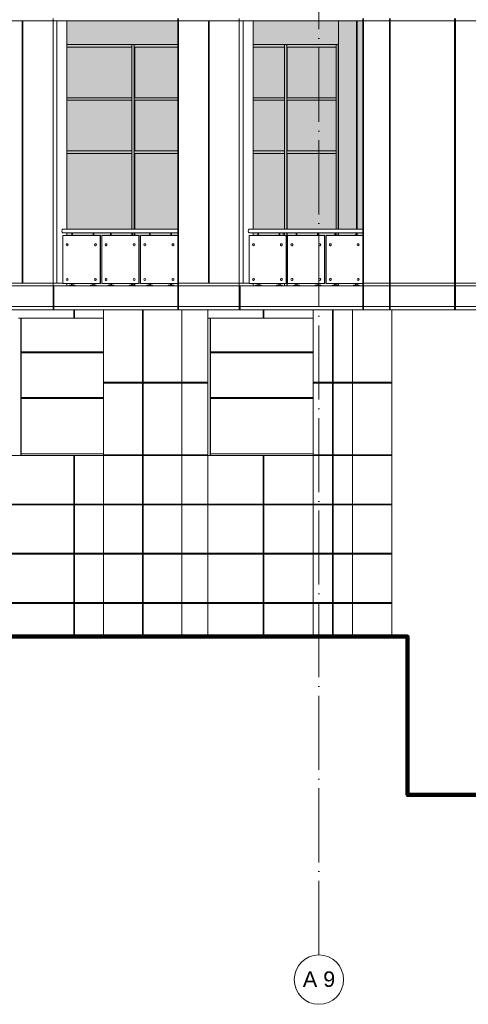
# Model space of a CAD drawing. Header units: millimetres. Extents: x 653421 to 888490, y -587092 to -202040.
# Tile 30 of 63: x 812794 to 821520, y -340747 to -321601. Entities that reach past the tile are written whole.
import ezdxf

# ---------------------------------------------------------------- set-up
doc = ezdxf.new("R2010")
doc.units = ezdxf.units.MM
doc.header["$LTSCALE"] = 0.05
doc.linetypes.add('ACAD_ISO04W100', pattern=[30, 24, -3, 0, -3])
doc.layers.get('0').update_dxf_attribs({"lineweight": 0})
for name, color, linetype, lineweight in [('001 Axis', 1, 'ACAD_ISO04W100', 13), ('006 Curtain Wall', 7, 'Continuous', 0), ('011 Dimension', 16, 'Continuous', 9)]:
    doc.layers.add(name, color=color, linetype=linetype, lineweight=lineweight)
doc.layers.add('GLASS', color=135, linetype='Continuous')
doc.styles.add('CMP 1-100', font='arial.ttf', dxfattribs={"height": 300})

# ---------------------------------------------------------------- blocks, each defined once
blk = doc.blocks.new('A$C37385268')
for p, q in [((-2150, 820, 0), (-2154, 820, 0)), ((-2154, 780, 0), (-2150, 780, 0)), ((-1601, 820, 0), (-1604, 820, 0)), ((-1604, 780, 0), (-1601, 780, 0)), ((-1394, 820, 0), (-1397, 820, 0)), ((-1397, 780, 0), (-1394, 780, 0)), ((-846, 820, 0), (-849, 820, 0)), ((-849, 780, 0), (-846, 780, 0)), ((-638, 820, 0), (-641, 820, 0)), ((-641, 780, 0), (-638, 780, 0)), ((-92, 820, 0), (-95, 820, 0)), ((-95, 780, 0), (-92, 780, 0)), ((-2150, 145, 0), (-2154, 145, 0)), ((-2154, 105, 0), (-2150, 105, 0)), ((-1601, 145, 0), (-1604, 145, 0)), ((-1604, 105, 0), (-1601, 105, 0)), ((-1394, 145, 0), (-1397, 145, 0)), ((-1397, 105, 0), (-1394, 105, 0)), ((-846, 145, 0), (-849, 145, 0)), ((-849, 105, 0), (-846, 105, 0)), ((-638, 145, 0), (-641, 145, 0)), ((-641, 105, 0), (-638, 105, 0)), ((-92, 145, 0), (-95, 145, 0)), ((-95, 105, 0), (-92, 105, 0))]:
    blk.add_line(p, q)
at = {"color": 195}
blk.add_lwpolyline([(-2237, 1032), (0, 1032), (0, 1100), (-2237, 1100)], dxfattribs=at)
at = {"lineweight": 0, "elevation": 0}
for points in [[(-2042, 1032), (-2042, 1028), (-2071, 1028), (-2071, 1032), (-2042, 1032)], [(-1627, 1032), (-1627, 1028), (-1656, 1028), (-1656, 1032), (-1627, 1032)], [(-1285, 1032), (-1285, 1028), (-1314, 1028), (-1314, 1032), (-1285, 1032)], [(-871, 1032), (-871, 1028), (-900, 1028), (-900, 1032), (-871, 1032)], [(-530, 1032), (-530, 1028), (-559, 1028), (-559, 1032), (-530, 1032)], [(-117, 1032), (-117, 1028), (-145, 1028), (-145, 1032), (-117, 1032)]]:
    blk.add_lwpolyline(points, close=True, dxfattribs=at)
for points in [[(-2063, 1028), (-2063, 980)], [(-2050, 1028), (-2050, 980)], [(-1648, 1028), (-1648, 980)], [(-1635, 1028), (-1635, 980)], [(-1307, 1028), (-1307, 980)], [(-1294, 1028), (-1294, 980)], [(-892, 1028), (-892, 980)], [(-879, 1028), (-879, 980)], [(-551, 1028), (-551, 980)], [(-538, 1028), (-538, 980)], [(-138, 1028), (-138, 980)], [(-125, 1028), (-125, 980)], [(-2069, 45), (-2069, 10)], [(-2044, 45), (-2044, 10)], [(-1654, 45), (-1654, 10)], [(-1629, 45), (-1629, 10)], [(-1312, 45), (-1312, 10)], [(-1287, 45), (-1287, 10)], [(-898, 45), (-898, 10)], [(-873, 45), (-873, 10)], [(-557, 45), (-557, 10)], [(-532, 45), (-532, 10)], [(-143, 45), (-143, 10)], [(-119, 45), (-119, 10)]]:
    blk.add_lwpolyline(points, dxfattribs=at)
for points in [[(-2000, 0), (-2113, 0), (-2113, 6, -0.39896), (-2108, 10), (-2005, 10, -0.39896), (-2000, 6), (-2000, 0)], [(-1585, 0), (-1698, 0), (-1698, 6, -0.39896), (-1693, 10), (-1590, 10, -0.39896), (-1585, 6), (-1585, 0)], [(-1243, 0), (-1356, 0), (-1356, 6, -0.39896), (-1351, 10), (-1248, 10, -0.39896), (-1243, 6), (-1243, 0)], [(-829, 0), (-942, 0), (-942, 6, -0.39896), (-937, 10), (-834, 10, -0.39896), (-829, 6), (-829, 0)], [(-488, 0), (-601, 0), (-601, 6, -0.39896), (-596, 10), (-493, 10, -0.39896), (-488, 6), (-488, 0)], [(-74, 0), (-188, 0), (-187, 6, -0.39896), (-183, 10), (-79, 10, -0.39896), (-75, 6), (-74, 0)]]:
    blk.add_lwpolyline(points, format="xyb", close=True, dxfattribs=at)
for centre, major_axis, ratio in [((-2237, 1066), (0, -34.2), 0.466978), ((-2150, 800, 0), (0, 20), 0.851741), ((-1601, 800, 0), (0, 20), 0.851741), ((-1394, 800, 0), (0, 20), 0.851741), ((-846, 800, 0), (0, 20), 0.851741), ((-638, 800, 0), (0, 20), 0.851741), ((-92, 800, 0), (0, 20), 0.851741), ((-2150, 125, 0), (0, 20), 0.851741), ((-1601, 125, 0), (0, 20), 0.851741), ((-1394, 125, 0), (0, 20), 0.851741), ((-846, 125, 0), (0, 20), 0.851741), ((-638, 125, 0), (0, 20), 0.851741), ((-92, 125, 0), (0, 20), 0.851741)]:
    blk.add_ellipse(centre, major_axis=major_axis, ratio=ratio, start_param=3.141593, end_param=6.283185)
at = {"extrusion": (0, 0, -1)}
for centre in [(-2154, 800, 0), (-1604, 800, 0), (-1397, 800, 0), (-849, 800, 0), (-641, 800, 0), (-95, 800, 0), (-2154, 125, 0), (-1604, 125, 0), (-1397, 125, 0), (-849, 125, 0), (-641, 125, 0), (-95, 125, 0)]:
    blk.add_ellipse(centre, major_axis=(0, -20), ratio=0.8574, dxfattribs=at)
at = {"layer": '011 Dimension', "color": 135, "lineweight": 0}
for points in [[(-2237, 45), (-1511, 45), (-1511, 980), (-2237, 980), (-2237, 45)], [(-1511, 980), (-1511, 45), (-1506, 45), (-1506, 980), (-1511, 980)], [(-755, 45), (-755, 980), (-1480, 980), (-1480, 45), (-755, 45)], [(-755, 980), (-751, 980), (-751, 45), (-755, 45)], [(-725, 980), (-725, 45), (-1, 45), (-1, 980), (-714, 980), (-725, 980)]]:
    blk.add_lwpolyline(points, close=True, dxfattribs=at)
blk = doc.blocks.new('A$C296D6734')
for p, q in [((-2125, 820), (-2128, 820)), ((-2128, 780), (-2125, 780)), ((-1582, 820), (-1585, 820)), ((-1585, 780), (-1582, 780)), ((-1376, 820), (-1379, 820)), ((-1379, 780), (-1376, 780)), ((-834, 820), (-837, 820)), ((-837, 780), (-834, 780)), ((-629, 820), (-632, 820)), ((-632, 780), (-629, 780)), ((-88, 820), (-91, 820)), ((-91, 780), (-88, 780)), ((-2125, 145), (-2128, 145)), ((-2128, 105), (-2125, 105)), ((-1582, 145), (-1585, 145)), ((-1585, 105), (-1582, 105)), ((-1376, 145), (-1379, 145)), ((-1379, 105), (-1376, 105)), ((-834, 145), (-837, 145)), ((-837, 105), (-834, 105)), ((-629, 145), (-632, 145)), ((-632, 105), (-629, 105)), ((-88, 145), (-91, 145)), ((-91, 105), (-88, 105))]:
    blk.add_line(p, q)
at = {"color": 195}
blk.add_lwpolyline([(-2209, 1032), (0, 1032), (0, 1100), (-2209, 1100)], dxfattribs=at)
at = {"lineweight": 0}
for points in [[(-2016, 1032), (-2016, 1028), (-2045, 1028), (-2045, 1032), (-2016, 1032)], [(-1606, 1032), (-1606, 1028), (-1634, 1028), (-1634, 1032), (-1606, 1032)], [(-1272, 1032), (-1272, 1028), (-1301, 1028), (-1301, 1032), (-1272, 1032)], [(-858, 1032), (-858, 1028), (-886, 1028), (-886, 1032), (-858, 1032)], [(-520, 1032), (-520, 1028), (-548, 1028), (-548, 1032), (-520, 1032)], [(-111, 1032), (-111, 1028), (-140, 1028), (-140, 1032), (-111, 1032)]]:
    blk.add_lwpolyline(points, close=True, dxfattribs=at)
for points in [[(-2038, 1028), (-2038, 980)], [(-2025, 1028), (-2025, 980)], [(-1627, 1028), (-1627, 980)], [(-1614, 1028), (-1614, 980)], [(-1293, 1028), (-1293, 980)], [(-1280, 1028), (-1280, 980)], [(-879, 1028), (-879, 980)], [(-866, 1028), (-866, 980)], [(-541, 1028), (-541, 980)], [(-528, 1028), (-528, 980)], [(-133, 1028), (-133, 980)], [(-120, 1028), (-120, 980)], [(-2043, 45), (-2043, 10)], [(-2018, 45), (-2018, 10)], [(-1632, 45), (-1632, 10)], [(-1608, 45), (-1608, 10)], [(-1299, 45), (-1299, 10)], [(-1274, 45), (-1274, 10)], [(-884, 45), (-884, 10)], [(-859, 45), (-859, 10)], [(-547, 45), (-547, 10)], [(-522, 45), (-522, 10)], [(-138, 45), (-138, 10)], [(-113, 45), (-113, 10)]]:
    blk.add_lwpolyline(points, dxfattribs=at)
for points in [[(-1974, 0), (-2087, 0), (-2087, 6, -0.39896), (-2082, 10), (-1979, 10, -0.39896), (-1974, 6), (-1974, 0)], [(-1563, 0), (-1676, 0), (-1676, 6, -0.39896), (-1672, 10), (-1568, 10, -0.39896), (-1564, 6), (-1563, 0)], [(-1230, 0), (-1343, 0), (-1343, 6, -0.39896), (-1339, 10), (-1235, 10, -0.39896), (-1231, 6), (-1230, 0)], [(-815, 0), (-928, 0), (-928, 6, -0.39896), (-924, 10), (-820, 10, -0.39896), (-816, 6), (-815, 0)], [(-478, 0), (-591, 0), (-591, 6, -0.39896), (-586, 10), (-483, 10, -0.39896), (-478, 6), (-478, 0)], [(-69, 0), (-182, 0), (-182, 6, -0.39896), (-177, 10), (-74, 10, -0.39896), (-69, 6), (-69, 0)]]:
    blk.add_lwpolyline(points, format="xyb", close=True, dxfattribs=at)
for centre, major_axis, ratio, start_param, end_param in [((-2209, 1066), (0, -34.2), 0.500632, 3.141593, 6.283185), ((-2125, 800), (0, -20), 0.84815, 6.283185, 9.424778), ((-1582, 800), (0, -20), 0.84815, 6.283185, 9.424778), ((-1376, 800), (0, -20), 0.84815, 6.283185, 9.424778), ((-834, 800), (0, -20), 0.84815, 6.283185, 9.424778), ((-629, 800), (0, -20), 0.84815, 6.283185, 9.424778), ((-88, 800), (0, -20), 0.84815, 6.283185, 9.424778), ((-2125, 125), (0, -20), 0.84815, 6.283185, 9.424778), ((-1582, 125), (0, -20), 0.84815, 6.283185, 9.424778), ((-1376, 125), (0, -20), 0.84815, 6.283185, 9.424778), ((-834, 125), (0, -20), 0.84815, 6.283185, 9.424778), ((-629, 125), (0, -20), 0.84815, 6.283185, 9.424778), ((-88, 125), (0, -20), 0.84815, 6.283185, 9.424778)]:
    blk.add_ellipse(centre, major_axis=major_axis, ratio=ratio, start_param=start_param, end_param=end_param)
for centre in [(-2128, 800), (-1585, 800), (-1379, 800), (-837, 800), (-632, 800), (-91, 800), (-2128, 125), (-1585, 125), (-1379, 125), (-837, 125), (-632, 125), (-91, 125)]:
    blk.add_ellipse(centre, major_axis=(0, -20), ratio=0.84815)
at = {"layer": '011 Dimension', "color": 135, "lineweight": 0}
for points in [[(-1492, 45), (-1492, 980), (-2211, 980), (-2211, 45), (-1492, 45)], [(-1492, 980), (-1492, 45), (-1487, 45), (-1487, 980), (-1492, 980)], [(-1462, 980), (-1462, 45), (-744, 45), (-744, 980), (-1462, 980)], [(-744, 980), (-740, 980), (-740, 45), (-744, 45)], [(-714, 980), (-714, 45), (0, 45), (0, 980), (-714, 980)]]:
    blk.add_lwpolyline(points, close=True, dxfattribs=at)

msp = doc.modelspace()

# ---------------------------------------------------------------- hatches: boundary and pattern name
at = {"lineweight": 0, "true_color": 0xb5b5b5}
h = msp.add_hatch(dxfattribs=at)
h.set_pattern_fill('AR-SAND', color=253, scale=2, angle=45, style=0)
h.set_pattern_definition([(82.5, (607665.26, -236775.77), (-71.47627, 66.950698), [0, -77.216, 0, -86.36, 0, -82.55]), (52.5, (607665.26, -236775.77), (-37.802186, 164.94657), [0, -41.656, 0, -69.596, 0, -26.67]), (12.5, (607621.08, -236819.95), (111.659965, 112.066462), [0, -25.4, 0, -91.44, 0, -119.38]), (2.5, (607621.08, -236819.95), (76.45622, 139.51016), [0, -12.7, 0, -59.944, 0, -68.58])])
h.paths.add_polyline_path([(804857, -325676), (804857, -321626), (802603, -321626), (802603, -325676)])
h.paths.add_polyline_path([(804857, -325796), (804857, -325744), (802603, -325744), (802603, -325796)])
h.paths.add_polyline_path([(801110, -325676), (801110, -321626), (798827, -321626), (798827, -325676)])
h.paths.add_polyline_path([(801110, -325796), (801110, -325744), (798827, -325744), (798827, -325796)])
h.paths.add_polyline_path([(797330, -325676), (797330, -321626), (795019, -321626), (795019, -325676)])
h.paths.add_polyline_path([(797330, -325796), (797330, -325744), (795019, -325744), (795019, -325796)])
h.paths.add_polyline_path([(793510, -325676), (793510, -321626), (791171, -321626), (791171, -325676)])
h.paths.add_polyline_path([(793510, -325796), (793510, -325744), (791171, -325744), (791171, -325796)])
h.paths.add_polyline_path([(812233, -325676), (812233, -321626), (810040, -321626), (810040, -325676)])
h.paths.add_polyline_path([(812233, -325796), (812233, -325744), (810040, -325744), (810040, -325796)])
h.paths.add_polyline_path([(815869, -325676), (815869, -321626), (813708, -321626), (813708, -325676)])
h.paths.add_polyline_path([(815869, -325796), (815869, -325744), (813708, -325744), (813708, -325796)])
h.paths.add_polyline_path([(819467, -325676), (819467, -321626), (817338, -321626), (817338, -325676)])
h.paths.add_polyline_path([(819467, -325796), (819467, -325744), (817338, -325744), (817338, -325796)])

# ---------------------------------------------------------------- linework, layer by layer
at = {"color": 0}
for p, q in [((787705, -321626), (822633, -321626)), ((812840, -321626), (812840, -326726)), ((812854, -321626), (812854, -326726)), ((813516, -321626), (813516, -326726)), ((813708, -321626), (813708, -325676)), ((816469, -321626), (816469, -326726)), ((816482, -321626), (816482, -326726)), ((817139, -321626), (817139, -326726)), ((817338, -321626), (817338, -325676))]:
    msp.add_line(p, q, dxfattribs=at)
at = {"color": 252}
for p, q in [((813708, -322083), (815869, -322083)), ((813708, -322133), (814978, -322133)), ((815022, -322133), (815869, -322133)), ((817338, -322083), (818996, -322083)), ((817338, -322133), (817944, -322133)), ((817987, -322133), (818947, -322133)), ((813708, -323117), (814978, -323117)), ((813708, -323167), (814978, -323167)), ((815022, -323117), (815869, -323117)), ((815022, -323167), (815869, -323167)), ((817338, -323117), (817944, -323117)), ((817338, -323167), (817944, -323167)), ((817987, -323117), (818947, -323117)), ((817987, -323167), (818947, -323167)), ((813708, -324151), (814978, -324151)), ((813708, -324201), (814978, -324201)), ((815022, -324151), (815869, -324151)), ((815022, -324201), (815869, -324201)), ((817338, -324151), (817944, -324151)), ((817338, -324201), (817944, -324201)), ((817987, -324151), (818947, -324151)), ((817987, -324201), (818947, -324201)), ((817920, -325796), (817920, -325744))]:
    msp.add_line(p, q, dxfattribs=at)
for p, q in [((813708, -325744), (813708, -325796)), ((813708, -325744), (813708, -325796)), ((817338, -325744), (817338, -325796)), ((817338, -325744), (817338, -325796)), ((787705, -326776), (824494, -326776)), ((812233, -326726), (813632, -326726)), ((813708, -326731), (813708, -326776)), ((815869, -326726), (817256, -326726)), ((817338, -326731), (817338, -326776)), ((819467, -326726), (822633, -326726)), ((777673, -327176), (822633, -327176))]:
    msp.add_line(p, q)
at = {"color": 0}
for points in [[(813444, -321576), (813444, -327241)], [(815869, -321576), (815869, -327241)], [(815885, -321576), (815885, -327241)], [(817066, -321576), (817066, -327241)], [(819467, -321576), (819467, -327241)], [(819480, -321576), (819480, -327241)], [(819987, -321576), (819987, -327241)], [(820000, -321576), (820000, -327241)], [(821254, -327241), (821254, -321576)], [(821268, -327241), (821268, -321576)], [(813461, -326776), (813461, -327241)], [(817082, -326776), (817082, -327241)]]:
    msp.add_lwpolyline(points, dxfattribs=at)
at = {"color": 252}
for points in [[(818996, -321626), (818996, -325676)], [(819347, -325676), (819347, -321626)], [(819360, -325676), (819360, -321626)], [(814978, -322083), (814978, -325676)], [(815022, -322083), (815022, -325676)], [(815031, -322133), (815031, -323117)], [(817944, -322083), (817944, -325676)], [(817987, -322083), (817987, -325676)], [(817997, -322133), (817997, -323117)], [(818947, -322083), (818947, -325676)], [(818990, -322083), (818990, -325676)], [(815031, -323167), (815031, -324151)], [(817997, -323167), (817997, -324151)], [(815031, -324201), (815031, -325676)], [(817997, -324201), (817997, -325676)], [(815022, -325744), (815022, -325796)], [(815031, -325744), (815031, -325796)], [(817944, -325744), (817944, -325796)], [(817987, -325744), (817987, -326776)], [(817997, -325744), (817997, -326776)], [(818947, -325744), (818947, -325796)], [(818990, -325744), (818990, -325796)], [(818996, -325744), (818996, -325796)], [(819360, -325796), (819360, -325744)], [(815022, -326731), (815022, -326766)], [(815031, -326731), (815031, -326766)], [(817944, -326731), (817944, -326776)], [(818947, -326731), (818947, -326766)], [(818990, -326731), (818990, -326776)], [(818996, -326731), (818996, -326776)], [(819360, -326766), (819360, -326731)]]:
    msp.add_lwpolyline(points, dxfattribs=at)
at = {"lineweight": 100}
msp.add_lwpolyline([(745121, -326851), (756177, -326776), (765613, -326776), (773217, -326861), (775172, -326861), (775172, -327216), (775356, -327216), (775356, -328610), (785841, -330176), (793486, -330516), (801056, -331686), (807965, -333596), (820339, -333596), (820339, -336676), (875763, -336676)], dxfattribs=at)
for points in [[(777395, -327241), (822633, -327241)], [(785883, -327241), (820242, -327241)], [(815181, -333576), (815181, -327241)], [(815196, -333576), (815196, -327241)], [(818878, -333576), (818878, -327241)], [(818893, -333576), (818893, -327241)], [(812771, -327406), (814423, -327406)], [(816456, -327406), (818502, -327406)], [(814423, -328651), (815181, -328651)], [(814423, -328666), (815181, -328666)], [(815196, -328651), (816456, -328651)], [(815196, -328666), (816456, -328666)], [(818502, -328651), (818878, -328651)], [(818502, -328666), (818878, -328666)], [(818893, -328651), (820030, -328651)], [(818893, -328666), (820030, -328666)], [(814423, -330076), (812771, -330076)], [(818502, -330076), (816456, -330076)], [(810175, -331019), (813844, -331019)], [(817528, -331019), (813859, -331019)], [(817543, -331019), (820030, -331019)], [(810175, -331034), (813844, -331034)], [(817528, -331034), (813859, -331034)], [(817543, -331034), (820030, -331034)], [(810175, -331977), (813844, -331977)], [(817528, -331977), (813859, -331977)], [(817543, -331977), (820030, -331977)], [(810175, -331992), (813844, -331992)], [(817528, -331992), (813859, -331992)], [(817543, -331992), (820030, -331992)], [(810175, -332935), (813844, -332935)], [(817528, -332935), (813859, -332935)], [(817543, -332935), (820030, -332935)], [(810175, -332950), (813844, -332950)], [(817528, -332950), (813859, -332950)], [(817543, -332950), (820030, -332950)]]:
    msp.add_lwpolyline(points)
at = {"lineweight": 0}
for points in [[(813844, -327241), (813844, -327406)], [(813859, -327241), (813859, -327406)], [(817528, -327241), (817528, -327406)], [(817543, -327241), (817543, -327406)], [(813844, -330076), (813844, -333576)], [(813859, -330076), (813859, -333576)], [(817528, -330076), (817528, -333576)], [(817543, -330076), (817543, -333576)], [(820339, -333576), (807893, -333576)], [(875763, -336676), (820339, -336676)]]:
    msp.add_lwpolyline(points, dxfattribs=at)
at = {"color": 251}
for points in [[(814423, -327241), (814423, -333596)], [(815950, -327241), (815950, -333596)], [(816456, -327241), (816456, -333596)], [(818502, -327241), (818502, -333596)], [(819268, -327241), (819268, -333596)], [(820030, -327241), (820030, -333596)], [(790061, -330076), (820030, -330076)], [(814423, -330061), (816456, -330061)], [(818502, -330061), (820030, -330061)]]:
    msp.add_lwpolyline(points, dxfattribs=at)
at = {"layer": '001 Axis', "ltscale": 1200}
msp.add_line((818614, -339787), (818614, -299592), dxfattribs=at)
at = {"layer": '001 Axis', "linetype": 'Continuous'}
msp.add_circle((818614, -340267), 480, dxfattribs=at)
at = {"layer": '006 Curtain Wall', "color": 135}
for points in [[(814423, -330040), (812816, -330040)], [(818502, -330040), (816501, -330040)]]:
    msp.add_lwpolyline(points, dxfattribs=at)
at = {"layer": 'GLASS'}
for points in [[(812816, -327406), (812816, -330076)], [(816501, -327406), (816501, -330076)], [(812816, -328058), (814423, -328058)], [(812816, -328069), (814423, -328069)], [(816501, -328058), (818502, -328058)], [(816501, -328069), (818502, -328069)], [(812816, -328947), (814423, -328947)], [(812816, -328958), (814423, -328958)], [(816501, -328947), (818502, -328947)], [(816501, -328958), (818502, -328958)]]:
    msp.add_lwpolyline(points, dxfattribs=at)

# ---------------------------------------------------------------- block references
for name, p in [('A$C37385268', (815869, -326776, 11534)), ('A$C296D6734', (819467, -326776, 0))]:
    msp.add_blockref(name, p)

# ---------------------------------------------------------------- texts
at = {"layer": '001 Axis', "ltscale": 0.1, "insert": (818616, -340259), "char_height": 300, "attachment_point": 5, "rotation": 360, "style": 'CMP 1-100'}
msp.add_mtext('A 9', dxfattribs=at)

doc.saveas('drawing.dxf')
